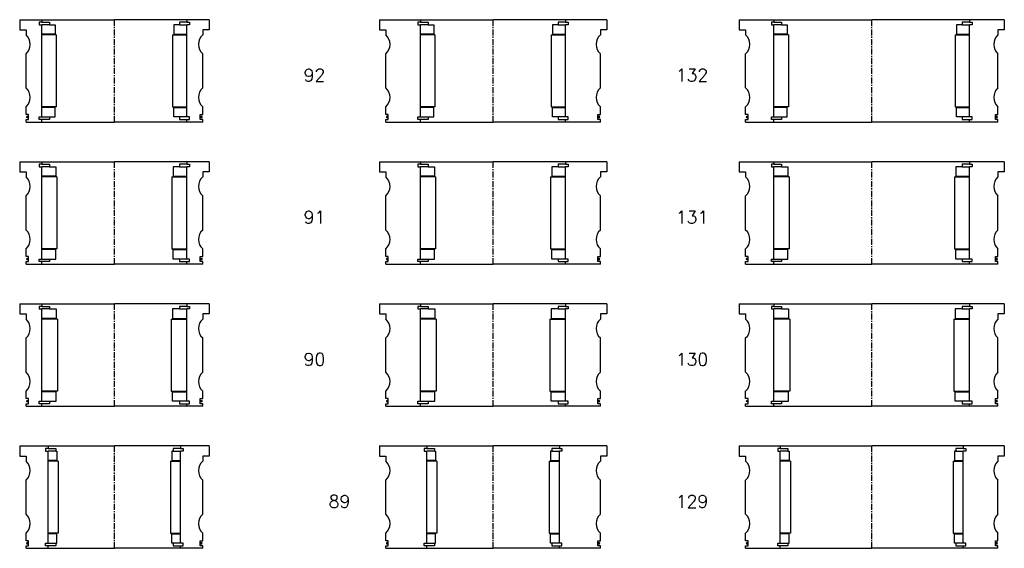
# Model space of a CAD drawing. Extents: x -2018 to 705, y -3434 to 10376.
# Tile 36 of 50: x -75 to 705, y 4670 to 5089. Entities that reach past the tile are written whole.
import ezdxf

# ---------------------------------------------------------------- set-up
doc = ezdxf.new("R2010")
doc.units = 0
doc.header["$LTSCALE"] = 0.15
doc.linetypes.add('CENTER', pattern=[50.8, 31.75, -6.35, 6.35, -6.35])
doc.layers.get('0').update_dxf_attribs({"linetype": 'CONTINUOUS'})
doc.layers.add('CENTER', color=9, linetype='CENTER')
doc.styles.add('ROMANS', font='romans')

# ---------------------------------------------------------------- blocks, each defined once
blk = doc.blocks.new('6S132210T')
for p, q in [((-105, 40.5), (-77.5, 40.5)), ((-105, 40.5), (-105, 32.5)), ((-77.5, 40.5), (0, 40.5)), ((-77.5, 40.5), (-77.5, 38.5)), ((77.5, 40.5), (0, 40.5)), ((77.5, 40.5), (77.5, 38.5)), ((105, 40.5), (77.5, 40.5)), ((105, 40.5), (105, 32.5)), ((-105, 32.5), (-100, 32.5)), ((-100, 32.5), (-100, 28.5)), ((-77.5, 38.5), (-79.5, 38.5)), ((-79.5, 38.5), (-79.5, 36.5)), ((-79.5, 36.5), (-77.5, 36.5)), ((-77.5, 38.5), (-71.5, 38.5)), ((-77.5, -36.5), (-77.5, 36.5)), ((-71.5, 36.5), (-77.5, 36.5)), ((-71.5, 38.5), (-71.5, 36.5)), ((-71.5, 36.5), (-67, 36.5)), ((-67, 36.5), (-67, 29)), ((71.5, 36.5), (67, 36.5)), ((67, 36.5), (67, 29)), ((77.5, 38.5), (71.5, 38.5)), ((71.5, 38.5), (71.5, 36.5)), ((71.5, 36.5), (77.5, 36.5)), ((77.5, 38.5), (79.5, 38.5)), ((79.5, 36.5), (77.5, 36.5)), ((77.5, -36.5), (77.5, 36.5)), ((79.5, 38.5), (79.5, 36.5)), ((100, 32.5), (100, 28.5)), ((105, 32.5), (100, 32.5)), ((-67, 29), (-77.5, 29)), ((-66, 28.5), (-77.5, 28.5)), ((-66, 28.5), (-66, -28.5)), ((66, 28.5), (66, -28.5)), ((66, 28.5), (77.5, 28.5)), ((67, 29), (77.5, 29)), ((-100, -13.5), (-100, 13.5)), ((100, -13.5), (100, 13.5)), ((-100, -34.5), (-100, -28.5)), ((-66, -28.5), (-77.5, -28.5)), ((-67, -29), (-77.5, -29)), ((-67, -36.5), (-67, -29)), ((66, -28.5), (77.5, -28.5)), ((67, -36.5), (67, -29)), ((67, -29), (77.5, -29)), ((100, -34.5), (100, -28.5)), ((-98, -34.5), (-100, -34.5)), ((-100, -40.5), (-100, -38.5)), ((-100, -38.5), (-98, -38.5)), ((-98, -38.5), (-98, -34.5)), ((-79.5, -38.5), (-79.5, -36.5)), ((-79.5, -36.5), (-77.5, -36.5)), ((-77.5, -38.5), (-79.5, -38.5)), ((-77.5, -36.5), (-71.5, -36.5)), ((-77.5, -40.5), (-77.5, -38.5)), ((-71.5, -38.5), (-77.5, -38.5)), ((-71.5, -36.5), (-71.5, -38.5)), ((-71.5, -36.5), (-67, -36.5)), ((71.5, -36.5), (67, -36.5)), ((77.5, -36.5), (71.5, -36.5)), ((71.5, -36.5), (71.5, -38.5)), ((71.5, -38.5), (77.5, -38.5)), ((79.5, -36.5), (77.5, -36.5)), ((77.5, -40.5), (77.5, -38.5)), ((77.5, -38.5), (79.5, -38.5)), ((79.5, -38.5), (79.5, -36.5)), ((98, -38.5), (98, -34.5)), ((98, -34.5), (100, -34.5)), ((100, -38.5), (98, -38.5)), ((100, -40.5), (100, -38.5)), ((-100, -40.5), (-77.5, -40.5)), ((-77.5, -40.5), (0, -40.5)), ((77.5, -40.5), (0, -40.5)), ((100, -40.5), (77.5, -40.5))]:
    blk.add_line(p, q)
for centre, radius, start, end in [((-106.61, 21), 10, 311.40962, 48.59038), ((106.61, 21), 10, 131.40962, 228.59038), ((-106.61, -21), 10, 311.40962, 48.59038), ((106.61, -21), 10, 131.40962, 228.59038), ((-98.98, -36.52), 0.525, 0, 180), ((-98.98, -36.52), 0.525, 180, 0), ((98.98, -36.52), 0.525, 0, 180), ((98.98, -36.52), 0.525, 180, 0)]:
    blk.add_arc(centre, radius, start, end)
at = {"layer": 'CENTER'}
blk.add_line((0, -40.5), (0, 40.5), dxfattribs=at)
blk = doc.blocks.new('6S131210T')
for p, q in [((-105, 40.5), (-77.5, 40.5)), ((-105, 40.5), (-105, 32.5)), ((-77.5, 40.5), (0, 40.5)), ((-77.5, 40.5), (-77.5, 38.5)), ((77.5, 40.5), (0, 40.5)), ((77.5, 40.5), (77.5, 38.5)), ((105, 40.5), (77.5, 40.5)), ((105, 40.5), (105, 32.5)), ((-105, 32.5), (-100, 32.5)), ((-100, 32.5), (-100, 28.5)), ((-77.5, 38.5), (-79.5, 38.5)), ((-79.5, 38.5), (-79.5, 36.5)), ((-79.5, 36.5), (-77.5, 36.5)), ((-77.5, 38.5), (-71.5, 38.5)), ((-77.5, -36.5), (-77.5, 36.5)), ((-71.5, 36.5), (-77.5, 36.5)), ((-71.5, 38.5), (-71.5, 36.5)), ((-71.5, 36.5), (-66.5, 36.5)), ((-66.5, 36.5), (-66.5, 29)), ((71.5, 36.5), (66.5, 36.5)), ((66.5, 36.5), (66.5, 29)), ((77.5, 38.5), (71.5, 38.5)), ((71.5, 38.5), (71.5, 36.5)), ((71.5, 36.5), (77.5, 36.5)), ((77.5, 38.5), (79.5, 38.5)), ((79.5, 36.5), (77.5, 36.5)), ((77.5, -36.5), (77.5, 36.5)), ((79.5, 38.5), (79.5, 36.5)), ((100, 32.5), (100, 28.5)), ((105, 32.5), (100, 32.5)), ((-66.5, 29), (-77.5, 29)), ((-65.5, 28.5), (-77.5, 28.5)), ((-65.5, 28.5), (-65.5, -28.5)), ((65.5, 28.5), (65.5, -28.5)), ((65.5, 28.5), (77.5, 28.5)), ((66.5, 29), (77.5, 29)), ((-100, -13.5), (-100, 13.5)), ((100, -13.5), (100, 13.5)), ((-100, -34.5), (-100, -28.5)), ((-65.5, -28.5), (-77.5, -28.5)), ((-66.5, -29), (-77.5, -29)), ((-66.5, -36.5), (-66.5, -29)), ((65.5, -28.5), (77.5, -28.5)), ((66.5, -36.5), (66.5, -29)), ((66.5, -29), (77.5, -29)), ((100, -34.5), (100, -28.5)), ((-98, -34.5), (-100, -34.5)), ((-100, -40.5), (-100, -38.5)), ((-100, -38.5), (-98, -38.5)), ((-98, -38.5), (-98, -34.5)), ((-79.5, -38.5), (-79.5, -36.5)), ((-79.5, -36.5), (-77.5, -36.5)), ((-77.5, -38.5), (-79.5, -38.5)), ((-77.5, -36.5), (-71.5, -36.5)), ((-77.5, -40.5), (-77.5, -38.5)), ((-71.5, -38.5), (-77.5, -38.5)), ((-71.5, -36.5), (-71.5, -38.5)), ((-71.5, -36.5), (-66.5, -36.5)), ((71.5, -36.5), (66.5, -36.5)), ((77.5, -36.5), (71.5, -36.5)), ((71.5, -36.5), (71.5, -38.5)), ((71.5, -38.5), (77.5, -38.5)), ((79.5, -36.5), (77.5, -36.5)), ((77.5, -40.5), (77.5, -38.5)), ((77.5, -38.5), (79.5, -38.5)), ((79.5, -38.5), (79.5, -36.5)), ((98, -38.5), (98, -34.5)), ((98, -34.5), (100, -34.5)), ((100, -38.5), (98, -38.5)), ((100, -40.5), (100, -38.5)), ((-100, -40.5), (-77.5, -40.5)), ((-77.5, -40.5), (0, -40.5)), ((77.5, -40.5), (0, -40.5)), ((100, -40.5), (77.5, -40.5))]:
    blk.add_line(p, q)
for centre, radius, start, end in [((-106.61, 21), 10, 311.40962, 48.59038), ((106.61, 21), 10, 131.40962, 228.59038), ((-106.61, -21), 10, 311.40962, 48.59038), ((106.61, -21), 10, 131.40962, 228.59038), ((-98.98, -36.52), 0.525, 0, 180), ((-98.98, -36.52), 0.525, 180, 0), ((98.98, -36.52), 0.525, 0, 180), ((98.98, -36.52), 0.525, 180, 0)]:
    blk.add_arc(centre, radius, start, end)
at = {"layer": 'CENTER'}
blk.add_line((0, -40.5), (0, 40.5), dxfattribs=at)
blk = doc.blocks.new('6S130210T')
for p, q in [((-105, 40.5), (-77.5, 40.5)), ((-105, 40.5), (-105, 32.5)), ((-77.5, 40.5), (0, 40.5)), ((-77.5, 40.5), (-77.5, 38.5)), ((77.5, 40.5), (0, 40.5)), ((77.5, 40.5), (77.5, 38.5)), ((105, 40.5), (77.5, 40.5)), ((105, 40.5), (105, 32.5)), ((-105, 32.5), (-100, 32.5)), ((-100, 32.5), (-100, 28.5)), ((-77.5, 38.5), (-79.5, 38.5)), ((-79.5, 38.5), (-79.5, 36.5)), ((-79.5, 36.5), (-77.5, 36.5)), ((-77.5, 38.5), (-71.5, 38.5)), ((-77.5, -36.5), (-77.5, 36.5)), ((-71.5, 36.5), (-77.5, 36.5)), ((-71.5, 38.5), (-71.5, 36.5)), ((-71.5, 36.5), (-66, 36.5)), ((-66, 36.5), (-66, 29)), ((71.5, 36.5), (66, 36.5)), ((66, 36.5), (66, 29)), ((77.5, 38.5), (71.5, 38.5)), ((71.5, 38.5), (71.5, 36.5)), ((71.5, 36.5), (77.5, 36.5)), ((77.5, 38.5), (79.5, 38.5)), ((79.5, 36.5), (77.5, 36.5)), ((77.5, -36.5), (77.5, 36.5)), ((79.5, 38.5), (79.5, 36.5)), ((100, 32.5), (100, 28.5)), ((105, 32.5), (100, 32.5)), ((-66, 29), (-77.5, 29)), ((-65, 28.5), (-77.5, 28.5)), ((-65, 28.5), (-65, -28.5)), ((65, 28.5), (65, -28.5)), ((65, 28.5), (77.5, 28.5)), ((66, 29), (77.5, 29)), ((-100, -13.5), (-100, 13.5)), ((100, -13.5), (100, 13.5)), ((-100, -34.5), (-100, -28.5)), ((-65, -28.5), (-77.5, -28.5)), ((-66, -29), (-77.5, -29)), ((-66, -36.5), (-66, -29)), ((65, -28.5), (77.5, -28.5)), ((66, -36.5), (66, -29)), ((66, -29), (77.5, -29)), ((100, -34.5), (100, -28.5)), ((-98, -34.5), (-100, -34.5)), ((-100, -40.5), (-100, -38.5)), ((-100, -38.5), (-98, -38.5)), ((-98, -38.5), (-98, -34.5)), ((-79.5, -38.5), (-79.5, -36.5)), ((-79.5, -36.5), (-77.5, -36.5)), ((-77.5, -38.5), (-79.5, -38.5)), ((-77.5, -36.5), (-71.5, -36.5)), ((-77.5, -40.5), (-77.5, -38.5)), ((-71.5, -38.5), (-77.5, -38.5)), ((-71.5, -36.5), (-71.5, -38.5)), ((-71.5, -36.5), (-66, -36.5)), ((71.5, -36.5), (66, -36.5)), ((77.5, -36.5), (71.5, -36.5)), ((71.5, -36.5), (71.5, -38.5)), ((71.5, -38.5), (77.5, -38.5)), ((79.5, -36.5), (77.5, -36.5)), ((77.5, -40.5), (77.5, -38.5)), ((77.5, -38.5), (79.5, -38.5)), ((79.5, -38.5), (79.5, -36.5)), ((98, -38.5), (98, -34.5)), ((98, -34.5), (100, -34.5)), ((100, -38.5), (98, -38.5)), ((100, -40.5), (100, -38.5)), ((-100, -40.5), (-77.5, -40.5)), ((-77.5, -40.5), (0, -40.5)), ((77.5, -40.5), (0, -40.5)), ((100, -40.5), (77.5, -40.5))]:
    blk.add_line(p, q)
for centre, radius, start, end in [((-106.61, 21), 10, 311.40962, 48.59038), ((106.61, 21), 10, 131.40962, 228.59038), ((-106.61, -21), 10, 311.40962, 48.59038), ((106.61, -21), 10, 131.40962, 228.59038), ((-98.98, -36.52), 0.525, 0, 180), ((-98.98, -36.52), 0.525, 180, 0), ((98.98, -36.52), 0.525, 0, 180), ((98.98, -36.52), 0.525, 180, 0)]:
    blk.add_arc(centre, radius, start, end)
at = {"layer": 'CENTER'}
blk.add_line((0, -40.5), (0, 40.5), dxfattribs=at)
blk = doc.blocks.new('6S129210T')
for p, q in [((-105, 40.5), (-72.5, 40.5)), ((-105, 40.5), (-105, 32.5)), ((-72.5, 40.5), (0, 40.5)), ((-72.5, 40.5), (-72.5, 38.5)), ((72.5, 40.5), (0, 40.5)), ((72.5, 40.5), (72.5, 38.5)), ((105, 40.5), (72.5, 40.5)), ((105, 40.5), (105, 32.5)), ((-105, 32.5), (-100, 32.5)), ((-100, 32.5), (-100, 28.5)), ((-72.5, 38.5), (-74.5, 38.5)), ((-74.5, 38.5), (-74.5, 36.5)), ((-74.5, 36.5), (-72.5, 36.5)), ((-72.5, 38.5), (-66.5, 38.5)), ((-72.5, -36.5), (-72.5, 36.5)), ((-66.5, 36.5), (-72.5, 36.5)), ((-66.5, 38.5), (-66.5, 36.5)), ((-66.5, 36.5), (-65.5, 36.5)), ((-65.5, 36.5), (-65.5, 29)), ((66.5, 36.5), (65.5, 36.5)), ((65.5, 36.5), (65.5, 29)), ((72.5, 38.5), (66.5, 38.5)), ((66.5, 38.5), (66.5, 36.5)), ((66.5, 36.5), (72.5, 36.5)), ((72.5, 38.5), (74.5, 38.5)), ((74.5, 36.5), (72.5, 36.5)), ((72.5, -36.5), (72.5, 36.5)), ((74.5, 38.5), (74.5, 36.5)), ((100, 32.5), (100, 28.5)), ((105, 32.5), (100, 32.5)), ((-65.5, 29), (-72.5, 29)), ((-64.5, 28.5), (-72.5, 28.5)), ((-64.5, 28.5), (-64.5, -28.5)), ((64.5, 28.5), (64.5, -28.5)), ((64.5, 28.5), (72.5, 28.5)), ((65.5, 29), (72.5, 29)), ((-100, -13.5), (-100, 13.5)), ((100, -13.5), (100, 13.5)), ((-100, -34.5), (-100, -28.5)), ((-64.5, -28.5), (-72.5, -28.5)), ((-65.5, -29), (-72.5, -29)), ((-65.5, -36.5), (-65.5, -29)), ((64.5, -28.5), (72.5, -28.5)), ((65.5, -36.5), (65.5, -29)), ((65.5, -29), (72.5, -29)), ((100, -34.5), (100, -28.5)), ((-98, -34.5), (-100, -34.5)), ((-100, -40.5), (-100, -38.5)), ((-100, -38.5), (-98, -38.5)), ((-98, -38.5), (-98, -34.5)), ((-74.5, -38.5), (-74.5, -36.5)), ((-74.5, -36.5), (-72.5, -36.5)), ((-72.5, -38.5), (-74.5, -38.5)), ((-72.5, -36.5), (-66.5, -36.5)), ((-72.5, -40.5), (-72.5, -38.5)), ((-66.5, -38.5), (-72.5, -38.5)), ((-66.5, -36.5), (-66.5, -38.5)), ((-66.5, -36.5), (-65.5, -36.5)), ((66.5, -36.5), (65.5, -36.5)), ((72.5, -36.5), (66.5, -36.5)), ((66.5, -36.5), (66.5, -38.5)), ((66.5, -38.5), (72.5, -38.5)), ((74.5, -36.5), (72.5, -36.5)), ((72.5, -40.5), (72.5, -38.5)), ((72.5, -38.5), (74.5, -38.5)), ((74.5, -38.5), (74.5, -36.5)), ((98, -38.5), (98, -34.5)), ((98, -34.5), (100, -34.5)), ((100, -38.5), (98, -38.5)), ((100, -40.5), (100, -38.5)), ((-100, -40.5), (-72.5, -40.5)), ((-72.5, -40.5), (0, -40.5)), ((72.5, -40.5), (0, -40.5)), ((100, -40.5), (72.5, -40.5))]:
    blk.add_line(p, q)
for centre, radius, start, end in [((-106.61, 21), 10, 311.40962, 48.59038), ((106.61, 21), 10, 131.40962, 228.59038), ((-106.61, -21), 10, 311.40962, 48.59038), ((106.61, -21), 10, 131.40962, 228.59038), ((-98.98, -36.52), 0.525, 0, 180), ((-98.98, -36.52), 0.525, 180, 0), ((98.98, -36.52), 0.525, 0, 180), ((98.98, -36.52), 0.525, 180, 0)]:
    blk.add_arc(centre, radius, start, end)
at = {"layer": 'CENTER'}
blk.add_line((0, -40.5), (0, 40.5), dxfattribs=at)
blk = doc.blocks.new('6S092180T')
for p, q in [((-90, 40.5), (-57.5, 40.5)), ((-90, 40.5), (-90, 32.5)), ((-57.5, 40.5), (0, 40.5)), ((-57.5, 40.5), (-57.5, 38.5)), ((57.5, 40.5), (0, 40.5)), ((57.5, 40.5), (57.5, 38.5)), ((90, 40.5), (57.5, 40.5)), ((90, 40.5), (90, 32.5)), ((-90, 32.5), (-85, 32.5)), ((-85, 32.5), (-85, 28.5)), ((-57.5, 38.5), (-59.5, 38.5)), ((-59.5, 38.5), (-59.5, 36.5)), ((-59.5, 36.5), (-57.5, 36.5)), ((-57.5, 38.5), (-51.5, 38.5)), ((-57.5, -36.5), (-57.5, 36.5)), ((-51.5, 36.5), (-57.5, 36.5)), ((-51.5, 38.5), (-51.5, 36.5)), ((-51.5, 36.5), (-47, 36.5)), ((-47, 36.5), (-47, 29)), ((51.5, 36.5), (47, 36.5)), ((47, 36.5), (47, 29)), ((57.5, 38.5), (51.5, 38.5)), ((51.5, 38.5), (51.5, 36.5)), ((51.5, 36.5), (57.5, 36.5)), ((57.5, 38.5), (59.5, 38.5)), ((59.5, 36.5), (57.5, 36.5)), ((57.5, -36.5), (57.5, 36.5)), ((59.5, 38.5), (59.5, 36.5)), ((85, 32.5), (85, 28.5)), ((90, 32.5), (85, 32.5)), ((-47, 29), (-57.5, 29)), ((-46, 28.5), (-57.5, 28.5)), ((-46, 28.5), (-46, -28.5)), ((46, 28.5), (46, -28.5)), ((46, 28.5), (57.5, 28.5)), ((47, 29), (57.5, 29)), ((-85, -13.5), (-85, 13.5)), ((85, -13.5), (85, 13.5)), ((-85, -34.5), (-85, -28.5)), ((-46, -28.5), (-57.5, -28.5)), ((-47, -29), (-57.5, -29)), ((-47, -36.5), (-47, -29)), ((46, -28.5), (57.5, -28.5)), ((47, -36.5), (47, -29)), ((47, -29), (57.5, -29)), ((85, -34.5), (85, -28.5)), ((-83, -34.5), (-85, -34.5)), ((-85, -40.5), (-85, -38.5)), ((-85, -38.5), (-83, -38.5)), ((-83, -38.5), (-83, -34.5)), ((-59.5, -38.5), (-59.5, -36.5)), ((-59.5, -36.5), (-57.5, -36.5)), ((-57.5, -38.5), (-59.5, -38.5)), ((-57.5, -36.5), (-51.5, -36.5)), ((-57.5, -40.5), (-57.5, -38.5)), ((-51.5, -38.5), (-57.5, -38.5)), ((-51.5, -36.5), (-51.5, -38.5)), ((-51.5, -36.5), (-47, -36.5)), ((51.5, -36.5), (47, -36.5)), ((57.5, -36.5), (51.5, -36.5)), ((51.5, -36.5), (51.5, -38.5)), ((51.5, -38.5), (57.5, -38.5)), ((59.5, -36.5), (57.5, -36.5)), ((57.5, -40.5), (57.5, -38.5)), ((57.5, -38.5), (59.5, -38.5)), ((59.5, -38.5), (59.5, -36.5)), ((83, -38.5), (83, -34.5)), ((83, -34.5), (85, -34.5)), ((85, -38.5), (83, -38.5)), ((85, -40.5), (85, -38.5)), ((-85, -40.5), (-57.5, -40.5)), ((-57.5, -40.5), (0, -40.5)), ((57.5, -40.5), (0, -40.5)), ((85, -40.5), (57.5, -40.5))]:
    blk.add_line(p, q)
for centre, radius, start, end in [((-91.61, 21), 10, 311.40962, 48.59038), ((91.61, 21), 10, 131.40962, 228.59038), ((-91.61, -21), 10, 311.40962, 48.59038), ((91.61, -21), 10, 131.40962, 228.59038), ((-83.98, -36.52), 0.525, 0, 180), ((-83.98, -36.52), 0.525, 180, 0), ((83.98, -36.52), 0.525, 0, 180), ((83.98, -36.52), 0.525, 180, 0)]:
    blk.add_arc(centre, radius, start, end)
at = {"layer": 'CENTER'}
blk.add_line((0, -40.5), (0, 40.5), dxfattribs=at)
blk = doc.blocks.new('6S092150T')
for p, q in [((-75, 40.5), (-57.5, 40.5)), ((-75, 40.5), (-75, 32.5)), ((-57.5, 40.5), (0, 40.5)), ((-57.5, 40.5), (-57.5, 38.5)), ((57.5, 40.5), (0, 40.5)), ((57.5, 40.5), (57.5, 38.5)), ((75, 40.5), (57.5, 40.5)), ((75, 40.5), (75, 32.5)), ((-75, 32.5), (-70, 32.5)), ((-70, 32.5), (-70, 28.5)), ((-57.5, 38.5), (-59.5, 38.5)), ((-59.5, 38.5), (-59.5, 36.5)), ((-59.5, 36.5), (-57.5, 36.5)), ((-57.5, 38.5), (-51.5, 38.5)), ((-57.5, -36.5), (-57.5, 36.5)), ((-51.5, 36.5), (-57.5, 36.5)), ((-51.5, 38.5), (-51.5, 36.5)), ((-51.5, 36.5), (-47, 36.5)), ((-47, 36.5), (-47, 29)), ((51.5, 36.5), (47, 36.5)), ((47, 36.5), (47, 29)), ((57.5, 38.5), (51.5, 38.5)), ((51.5, 38.5), (51.5, 36.5)), ((51.5, 36.5), (57.5, 36.5)), ((57.5, 38.5), (59.5, 38.5)), ((59.5, 36.5), (57.5, 36.5)), ((57.5, -36.5), (57.5, 36.5)), ((59.5, 38.5), (59.5, 36.5)), ((70, 32.5), (70, 28.5)), ((75, 32.5), (70, 32.5)), ((-47, 29), (-57.5, 29)), ((-46, 28.5), (-57.5, 28.5)), ((-46, 28.5), (-46, -28.5)), ((46, 28.5), (46, -28.5)), ((46, 28.5), (57.5, 28.5)), ((47, 29), (57.5, 29)), ((-70, -13.5), (-70, 13.5)), ((70, -13.5), (70, 13.5)), ((-70, -34.5), (-70, -28.5)), ((-46, -28.5), (-57.5, -28.5)), ((-47, -29), (-57.5, -29)), ((-47, -36.5), (-47, -29)), ((46, -28.5), (57.5, -28.5)), ((47, -36.5), (47, -29)), ((47, -29), (57.5, -29)), ((70, -34.5), (70, -28.5)), ((-68, -34.5), (-70, -34.5)), ((-70, -40.5), (-70, -38.5)), ((-70, -38.5), (-68, -38.5)), ((-68, -38.5), (-68, -34.5)), ((-59.5, -38.5), (-59.5, -36.5)), ((-59.5, -36.5), (-57.5, -36.5)), ((-57.5, -38.5), (-59.5, -38.5)), ((-57.5, -36.5), (-51.5, -36.5)), ((-57.5, -40.5), (-57.5, -38.5)), ((-51.5, -38.5), (-57.5, -38.5)), ((-51.5, -36.5), (-51.5, -38.5)), ((-51.5, -36.5), (-47, -36.5)), ((51.5, -36.5), (47, -36.5)), ((57.5, -36.5), (51.5, -36.5)), ((51.5, -36.5), (51.5, -38.5)), ((51.5, -38.5), (57.5, -38.5)), ((59.5, -36.5), (57.5, -36.5)), ((57.5, -40.5), (57.5, -38.5)), ((57.5, -38.5), (59.5, -38.5)), ((59.5, -38.5), (59.5, -36.5)), ((68, -38.5), (68, -34.5)), ((68, -34.5), (70, -34.5)), ((70, -38.5), (68, -38.5)), ((70, -40.5), (70, -38.5)), ((-70, -40.5), (-57.5, -40.5)), ((-57.5, -40.5), (0, -40.5)), ((57.5, -40.5), (0, -40.5)), ((70, -40.5), (57.5, -40.5))]:
    blk.add_line(p, q)
at = {"const_width": 0.95}
for points in [[(-68.45, -36.52, -1), (-69.5, -36.52, -1)], [(68.45, -36.52, 1), (69.5, -36.52, 1)]]:
    blk.add_lwpolyline(points, format="xyb", close=True, dxfattribs=at)
for centre, start, end in [((-76.61, 21), 311.40962, 48.59038), ((76.61, 21), 131.40962, 228.59038), ((-76.61, -21), 311.40962, 48.59038), ((76.61, -21), 131.40962, 228.59038)]:
    blk.add_arc(centre, 10, start, end)
at = {"layer": 'CENTER'}
blk.add_line((0, -40.5), (0, 40.5), dxfattribs=at)
blk = doc.blocks.new('6S091180T')
for p, q in [((-90, 40.5), (-57.5, 40.5)), ((-90, 40.5), (-90, 32.5)), ((-57.5, 40.5), (0, 40.5)), ((-57.5, 40.5), (-57.5, 38.5)), ((57.5, 40.5), (0, 40.5)), ((57.5, 40.5), (57.5, 38.5)), ((90, 40.5), (57.5, 40.5)), ((90, 40.5), (90, 32.5)), ((-90, 32.5), (-85, 32.5)), ((-85, 32.5), (-85, 28.5)), ((-57.5, 38.5), (-59.5, 38.5)), ((-59.5, 38.5), (-59.5, 36.5)), ((-59.5, 36.5), (-57.5, 36.5)), ((-57.5, 38.5), (-51.5, 38.5)), ((-57.5, -36.5), (-57.5, 36.5)), ((-51.5, 36.5), (-57.5, 36.5)), ((-51.5, 38.5), (-51.5, 36.5)), ((-51.5, 36.5), (-46.5, 36.5)), ((-46.5, 36.5), (-46.5, 29)), ((51.5, 36.5), (46.5, 36.5)), ((46.5, 36.5), (46.5, 29)), ((57.5, 38.5), (51.5, 38.5)), ((51.5, 38.5), (51.5, 36.5)), ((51.5, 36.5), (57.5, 36.5)), ((57.5, 38.5), (59.5, 38.5)), ((59.5, 36.5), (57.5, 36.5)), ((57.5, -36.5), (57.5, 36.5)), ((59.5, 38.5), (59.5, 36.5)), ((85, 32.5), (85, 28.5)), ((90, 32.5), (85, 32.5)), ((-46.5, 29), (-57.5, 29)), ((-45.5, 28.5), (-57.5, 28.5)), ((-45.5, 28.5), (-45.5, -28.5)), ((45.5, 28.5), (45.5, -28.5)), ((45.5, 28.5), (57.5, 28.5)), ((46.5, 29), (57.5, 29)), ((-85, -13.5), (-85, 13.5)), ((85, -13.5), (85, 13.5)), ((-85, -34.5), (-85, -28.5)), ((-45.5, -28.5), (-57.5, -28.5)), ((-46.5, -29), (-57.5, -29)), ((-46.5, -36.5), (-46.5, -29)), ((45.5, -28.5), (57.5, -28.5)), ((46.5, -36.5), (46.5, -29)), ((46.5, -29), (57.5, -29)), ((85, -34.5), (85, -28.5)), ((-83, -34.5), (-85, -34.5)), ((-85, -40.5), (-85, -38.5)), ((-85, -38.5), (-83, -38.5)), ((-83, -38.5), (-83, -34.5)), ((-59.5, -38.5), (-59.5, -36.5)), ((-59.5, -36.5), (-57.5, -36.5)), ((-57.5, -38.5), (-59.5, -38.5)), ((-57.5, -36.5), (-51.5, -36.5)), ((-57.5, -40.5), (-57.5, -38.5)), ((-51.5, -38.5), (-57.5, -38.5)), ((-51.5, -36.5), (-51.5, -38.5)), ((-51.5, -36.5), (-46.5, -36.5)), ((51.5, -36.5), (46.5, -36.5)), ((57.5, -36.5), (51.5, -36.5)), ((51.5, -36.5), (51.5, -38.5)), ((51.5, -38.5), (57.5, -38.5)), ((59.5, -36.5), (57.5, -36.5)), ((57.5, -40.5), (57.5, -38.5)), ((57.5, -38.5), (59.5, -38.5)), ((59.5, -38.5), (59.5, -36.5)), ((83, -38.5), (83, -34.5)), ((83, -34.5), (85, -34.5)), ((85, -38.5), (83, -38.5)), ((85, -40.5), (85, -38.5)), ((-85, -40.5), (-57.5, -40.5)), ((-57.5, -40.5), (0, -40.5)), ((57.5, -40.5), (0, -40.5)), ((85, -40.5), (57.5, -40.5))]:
    blk.add_line(p, q)
for centre, radius, start, end in [((-91.61, 21), 10, 311.40962, 48.59038), ((91.61, 21), 10, 131.40962, 228.59038), ((-91.61, -21), 10, 311.40962, 48.59038), ((91.61, -21), 10, 131.40962, 228.59038), ((-83.98, -36.52), 0.525, 0, 180), ((-83.98, -36.52), 0.525, 180, 0), ((83.98, -36.52), 0.525, 0, 180), ((83.98, -36.52), 0.525, 180, 0)]:
    blk.add_arc(centre, radius, start, end)
at = {"layer": 'CENTER'}
blk.add_line((0, -40.5), (0, 40.5), dxfattribs=at)
blk = doc.blocks.new('6S091150T')
for p, q in [((-75, 40.5), (-57.5, 40.5)), ((-75, 40.5), (-75, 32.5)), ((-57.5, 40.5), (0, 40.5)), ((-57.5, 40.5), (-57.5, 38.5)), ((57.5, 40.5), (0, 40.5)), ((57.5, 40.5), (57.5, 38.5)), ((75, 40.5), (57.5, 40.5)), ((75, 40.5), (75, 32.5)), ((-75, 32.5), (-70, 32.5)), ((-70, 32.5), (-70, 28.5)), ((-57.5, 38.5), (-59.5, 38.5)), ((-59.5, 38.5), (-59.5, 36.5)), ((-59.5, 36.5), (-57.5, 36.5)), ((-57.5, 38.5), (-51.5, 38.5)), ((-57.5, -36.5), (-57.5, 36.5)), ((-51.5, 36.5), (-57.5, 36.5)), ((-51.5, 38.5), (-51.5, 36.5)), ((-51.5, 36.5), (-46.5, 36.5)), ((-46.5, 36.5), (-46.5, 29)), ((51.5, 36.5), (46.5, 36.5)), ((46.5, 36.5), (46.5, 29)), ((57.5, 38.5), (51.5, 38.5)), ((51.5, 38.5), (51.5, 36.5)), ((51.5, 36.5), (57.5, 36.5)), ((57.5, 38.5), (59.5, 38.5)), ((59.5, 36.5), (57.5, 36.5)), ((57.5, -36.5), (57.5, 36.5)), ((59.5, 38.5), (59.5, 36.5)), ((70, 32.5), (70, 28.5)), ((75, 32.5), (70, 32.5)), ((-46.5, 29), (-57.5, 29)), ((-45.5, 28.5), (-57.5, 28.5)), ((-45.5, 28.5), (-45.5, -28.5)), ((45.5, 28.5), (45.5, -28.5)), ((45.5, 28.5), (57.5, 28.5)), ((46.5, 29), (57.5, 29)), ((-70, -13.5), (-70, 13.5)), ((70, -13.5), (70, 13.5)), ((-70, -34.5), (-70, -28.5)), ((-45.5, -28.5), (-57.5, -28.5)), ((-46.5, -29), (-57.5, -29)), ((-46.5, -36.5), (-46.5, -29)), ((45.5, -28.5), (57.5, -28.5)), ((46.5, -36.5), (46.5, -29)), ((46.5, -29), (57.5, -29)), ((70, -34.5), (70, -28.5)), ((-68, -34.5), (-70, -34.5)), ((-70, -40.5), (-70, -38.5)), ((-70, -38.5), (-68, -38.5)), ((-68, -38.5), (-68, -34.5)), ((-59.5, -38.5), (-59.5, -36.5)), ((-59.5, -36.5), (-57.5, -36.5)), ((-57.5, -38.5), (-59.5, -38.5)), ((-57.5, -36.5), (-51.5, -36.5)), ((-57.5, -40.5), (-57.5, -38.5)), ((-51.5, -38.5), (-57.5, -38.5)), ((-51.5, -36.5), (-51.5, -38.5)), ((-51.5, -36.5), (-46.5, -36.5)), ((51.5, -36.5), (46.5, -36.5)), ((57.5, -36.5), (51.5, -36.5)), ((51.5, -36.5), (51.5, -38.5)), ((51.5, -38.5), (57.5, -38.5)), ((59.5, -36.5), (57.5, -36.5)), ((57.5, -40.5), (57.5, -38.5)), ((57.5, -38.5), (59.5, -38.5)), ((59.5, -38.5), (59.5, -36.5)), ((68, -38.5), (68, -34.5)), ((68, -34.5), (70, -34.5)), ((70, -38.5), (68, -38.5)), ((70, -40.5), (70, -38.5)), ((-70, -40.5), (-57.5, -40.5)), ((-57.5, -40.5), (0, -40.5)), ((57.5, -40.5), (0, -40.5)), ((70, -40.5), (57.5, -40.5))]:
    blk.add_line(p, q)
at = {"const_width": 0.95}
for points in [[(-68.45, -36.52, -1), (-69.5, -36.52, -1)], [(68.45, -36.52, 1), (69.5, -36.52, 1)]]:
    blk.add_lwpolyline(points, format="xyb", close=True, dxfattribs=at)
for centre, start, end in [((-76.61, 21), 311.40962, 48.59038), ((76.61, 21), 131.40962, 228.59038), ((-76.61, -21), 311.40962, 48.59038), ((76.61, -21), 131.40962, 228.59038)]:
    blk.add_arc(centre, 10, start, end)
at = {"layer": 'CENTER'}
blk.add_line((0, -40.5), (0, 40.5), dxfattribs=at)
blk = doc.blocks.new('6S090180T')
for p, q in [((-90, 40.5), (-57.5, 40.5)), ((-90, 40.5), (-90, 32.5)), ((-57.5, 40.5), (0, 40.5)), ((-57.5, 40.5), (-57.5, 38.5)), ((57.5, 40.5), (0, 40.5)), ((57.5, 40.5), (57.5, 38.5)), ((90, 40.5), (57.5, 40.5)), ((90, 40.5), (90, 32.5)), ((-90, 32.5), (-85, 32.5)), ((-85, 32.5), (-85, 28.5)), ((-57.5, 38.5), (-59.5, 38.5)), ((-59.5, 38.5), (-59.5, 36.5)), ((-59.5, 36.5), (-57.5, 36.5)), ((-57.5, 38.5), (-51.5, 38.5)), ((-57.5, -36.5), (-57.5, 36.5)), ((-51.5, 36.5), (-57.5, 36.5)), ((-51.5, 38.5), (-51.5, 36.5)), ((-51.5, 36.5), (-46, 36.5)), ((-46, 36.5), (-46, 29)), ((51.5, 36.5), (46, 36.5)), ((46, 36.5), (46, 29)), ((57.5, 38.5), (51.5, 38.5)), ((51.5, 38.5), (51.5, 36.5)), ((51.5, 36.5), (57.5, 36.5)), ((57.5, 38.5), (59.5, 38.5)), ((59.5, 36.5), (57.5, 36.5)), ((57.5, -36.5), (57.5, 36.5)), ((59.5, 38.5), (59.5, 36.5)), ((85, 32.5), (85, 28.5)), ((90, 32.5), (85, 32.5)), ((-46, 29), (-57.5, 29)), ((-45, 28.5), (-57.5, 28.5)), ((-45, 28.5), (-45, -28.5)), ((45, 28.5), (45, -28.5)), ((45, 28.5), (57.5, 28.5)), ((46, 29), (57.5, 29)), ((-85, -13.5), (-85, 13.5)), ((85, -13.5), (85, 13.5)), ((-85, -34.5), (-85, -28.5)), ((-45, -28.5), (-57.5, -28.5)), ((-46, -29), (-57.5, -29)), ((-46, -36.5), (-46, -29)), ((45, -28.5), (57.5, -28.5)), ((46, -36.5), (46, -29)), ((46, -29), (57.5, -29)), ((85, -34.5), (85, -28.5)), ((-83, -34.5), (-85, -34.5)), ((-85, -40.5), (-85, -38.5)), ((-85, -38.5), (-83, -38.5)), ((-83, -38.5), (-83, -34.5)), ((-59.5, -38.5), (-59.5, -36.5)), ((-59.5, -36.5), (-57.5, -36.5)), ((-57.5, -38.5), (-59.5, -38.5)), ((-57.5, -36.5), (-51.5, -36.5)), ((-57.5, -40.5), (-57.5, -38.5)), ((-51.5, -38.5), (-57.5, -38.5)), ((-51.5, -36.5), (-51.5, -38.5)), ((-51.5, -36.5), (-46, -36.5)), ((51.5, -36.5), (46, -36.5)), ((57.5, -36.5), (51.5, -36.5)), ((51.5, -36.5), (51.5, -38.5)), ((51.5, -38.5), (57.5, -38.5)), ((59.5, -36.5), (57.5, -36.5)), ((57.5, -40.5), (57.5, -38.5)), ((57.5, -38.5), (59.5, -38.5)), ((59.5, -38.5), (59.5, -36.5)), ((83, -38.5), (83, -34.5)), ((83, -34.5), (85, -34.5)), ((85, -38.5), (83, -38.5)), ((85, -40.5), (85, -38.5)), ((-85, -40.5), (-57.5, -40.5)), ((-57.5, -40.5), (0, -40.5)), ((57.5, -40.5), (0, -40.5)), ((85, -40.5), (57.5, -40.5))]:
    blk.add_line(p, q)
for centre, radius, start, end in [((-91.61, 21), 10, 311.40962, 48.59038), ((91.61, 21), 10, 131.40962, 228.59038), ((-91.61, -21), 10, 311.40962, 48.59038), ((91.61, -21), 10, 131.40962, 228.59038), ((-83.98, -36.52), 0.525, 0, 180), ((-83.98, -36.52), 0.525, 180, 0), ((83.98, -36.52), 0.525, 0, 180), ((83.98, -36.52), 0.525, 180, 0)]:
    blk.add_arc(centre, radius, start, end)
at = {"layer": 'CENTER'}
blk.add_line((0, -40.5), (0, 40.5), dxfattribs=at)
blk = doc.blocks.new('6S090150T')
for p, q in [((-75, 40.5), (-57.5, 40.5)), ((-75, 40.5), (-75, 32.5)), ((-57.5, 40.5), (0, 40.5)), ((-57.5, 40.5), (-57.5, 38.5)), ((57.5, 40.5), (0, 40.5)), ((57.5, 40.5), (57.5, 38.5)), ((75, 40.5), (57.5, 40.5)), ((75, 40.5), (75, 32.5)), ((-75, 32.5), (-70, 32.5)), ((-70, 32.5), (-70, 28.5)), ((-57.5, 38.5), (-59.5, 38.5)), ((-59.5, 38.5), (-59.5, 36.5)), ((-59.5, 36.5), (-57.5, 36.5)), ((-57.5, 38.5), (-51.5, 38.5)), ((-57.5, -36.5), (-57.5, 36.5)), ((-51.5, 36.5), (-57.5, 36.5)), ((-51.5, 38.5), (-51.5, 36.5)), ((-51.5, 36.5), (-46, 36.5)), ((-46, 36.5), (-46, 29)), ((51.5, 36.5), (46, 36.5)), ((46, 36.5), (46, 29)), ((57.5, 38.5), (51.5, 38.5)), ((51.5, 38.5), (51.5, 36.5)), ((51.5, 36.5), (57.5, 36.5)), ((57.5, 38.5), (59.5, 38.5)), ((59.5, 36.5), (57.5, 36.5)), ((57.5, -36.5), (57.5, 36.5)), ((59.5, 38.5), (59.5, 36.5)), ((70, 32.5), (70, 28.5)), ((75, 32.5), (70, 32.5)), ((-46, 29), (-57.5, 29)), ((-45, 28.5), (-57.5, 28.5)), ((-45, 28.5), (-45, -28.5)), ((45, 28.5), (45, -28.5)), ((45, 28.5), (57.5, 28.5)), ((46, 29), (57.5, 29)), ((-70, -13.5), (-70, 13.5)), ((70, -13.5), (70, 13.5)), ((-70, -34.5), (-70, -28.5)), ((-45, -28.5), (-57.5, -28.5)), ((-46, -29), (-57.5, -29)), ((-46, -36.5), (-46, -29)), ((45, -28.5), (57.5, -28.5)), ((46, -36.5), (46, -29)), ((46, -29), (57.5, -29)), ((70, -34.5), (70, -28.5)), ((-68, -34.5), (-70, -34.5)), ((-70, -40.5), (-70, -38.5)), ((-70, -38.5), (-68, -38.5)), ((-68, -38.5), (-68, -34.5)), ((-59.5, -38.5), (-59.5, -36.5)), ((-59.5, -36.5), (-57.5, -36.5)), ((-57.5, -38.5), (-59.5, -38.5)), ((-57.5, -36.5), (-51.5, -36.5)), ((-57.5, -40.5), (-57.5, -38.5)), ((-51.5, -38.5), (-57.5, -38.5)), ((-51.5, -36.5), (-51.5, -38.5)), ((-51.5, -36.5), (-46, -36.5)), ((51.5, -36.5), (46, -36.5)), ((57.5, -36.5), (51.5, -36.5)), ((51.5, -36.5), (51.5, -38.5)), ((51.5, -38.5), (57.5, -38.5)), ((59.5, -36.5), (57.5, -36.5)), ((57.5, -40.5), (57.5, -38.5)), ((57.5, -38.5), (59.5, -38.5)), ((59.5, -38.5), (59.5, -36.5)), ((68, -38.5), (68, -34.5)), ((68, -34.5), (70, -34.5)), ((70, -38.5), (68, -38.5)), ((70, -40.5), (70, -38.5)), ((-70, -40.5), (-57.5, -40.5)), ((-57.5, -40.5), (0, -40.5)), ((57.5, -40.5), (0, -40.5)), ((70, -40.5), (57.5, -40.5))]:
    blk.add_line(p, q)
at = {"const_width": 0.95}
for points in [[(-68.45, -36.52, -1), (-69.5, -36.52, -1)], [(68.45, -36.52, 1), (69.5, -36.52, 1)]]:
    blk.add_lwpolyline(points, format="xyb", close=True, dxfattribs=at)
for centre, start, end in [((-76.61, 21), 311.40962, 48.59038), ((76.61, 21), 131.40962, 228.59038), ((-76.61, -21), 311.40962, 48.59038), ((76.61, -21), 131.40962, 228.59038)]:
    blk.add_arc(centre, 10, start, end)
at = {"layer": 'CENTER'}
blk.add_line((0, -40.5), (0, 40.5), dxfattribs=at)
blk = doc.blocks.new('6S089180T')
for p, q in [((-90, 40.5), (-52.5, 40.5)), ((-90, 40.5), (-90, 32.5)), ((-52.5, 40.5), (0, 40.5)), ((-52.5, 40.5), (-52.5, 38.5)), ((52.5, 40.5), (0, 40.5)), ((52.5, 40.5), (52.5, 38.5)), ((90, 40.5), (52.5, 40.5)), ((90, 40.5), (90, 32.5)), ((-90, 32.5), (-85, 32.5)), ((-85, 32.5), (-85, 28.5)), ((-52.5, 38.5), (-54.5, 38.5)), ((-54.5, 38.5), (-54.5, 36.5)), ((-54.5, 36.5), (-52.5, 36.5)), ((-52.5, 38.5), (-46.5, 38.5)), ((-52.5, -36.5), (-52.5, 36.5)), ((-46.5, 36.5), (-52.5, 36.5)), ((-46.5, 38.5), (-46.5, 36.5)), ((-46.5, 36.5), (-45.5, 36.5)), ((-45.5, 36.5), (-45.5, 29)), ((46.5, 36.5), (45.5, 36.5)), ((45.5, 36.5), (45.5, 29)), ((52.5, 38.5), (46.5, 38.5)), ((46.5, 38.5), (46.5, 36.5)), ((46.5, 36.5), (52.5, 36.5)), ((52.5, 38.5), (54.5, 38.5)), ((54.5, 36.5), (52.5, 36.5)), ((52.5, -36.5), (52.5, 36.5)), ((54.5, 38.5), (54.5, 36.5)), ((85, 32.5), (85, 28.5)), ((90, 32.5), (85, 32.5)), ((-45.5, 29), (-52.5, 29)), ((-44.5, 28.5), (-52.5, 28.5)), ((-44.5, 28.5), (-44.5, -28.5)), ((44.5, 28.5), (44.5, -28.5)), ((44.5, 28.5), (52.5, 28.5)), ((45.5, 29), (52.5, 29)), ((-85, -13.5), (-85, 13.5)), ((85, -13.5), (85, 13.5)), ((-85, -34.5), (-85, -28.5)), ((-44.5, -28.5), (-52.5, -28.5)), ((-45.5, -29), (-52.5, -29)), ((-45.5, -36.5), (-45.5, -29)), ((44.5, -28.5), (52.5, -28.5)), ((45.5, -36.5), (45.5, -29)), ((45.5, -29), (52.5, -29)), ((85, -34.5), (85, -28.5)), ((-83, -34.5), (-85, -34.5)), ((-85, -40.5), (-85, -38.5)), ((-85, -38.5), (-83, -38.5)), ((-83, -38.5), (-83, -34.5)), ((-54.5, -38.5), (-54.5, -36.5)), ((-54.5, -36.5), (-52.5, -36.5)), ((-52.5, -38.5), (-54.5, -38.5)), ((-52.5, -36.5), (-46.5, -36.5)), ((-52.5, -40.5), (-52.5, -38.5)), ((-46.5, -38.5), (-52.5, -38.5)), ((-46.5, -36.5), (-46.5, -38.5)), ((-46.5, -36.5), (-45.5, -36.5)), ((46.5, -36.5), (45.5, -36.5)), ((52.5, -36.5), (46.5, -36.5)), ((46.5, -36.5), (46.5, -38.5)), ((46.5, -38.5), (52.5, -38.5)), ((54.5, -36.5), (52.5, -36.5)), ((52.5, -40.5), (52.5, -38.5)), ((52.5, -38.5), (54.5, -38.5)), ((54.5, -38.5), (54.5, -36.5)), ((83, -38.5), (83, -34.5)), ((83, -34.5), (85, -34.5)), ((85, -38.5), (83, -38.5)), ((85, -40.5), (85, -38.5)), ((-85, -40.5), (-52.5, -40.5)), ((-52.5, -40.5), (0, -40.5)), ((52.5, -40.5), (0, -40.5)), ((85, -40.5), (52.5, -40.5))]:
    blk.add_line(p, q)
for centre, radius, start, end in [((-91.61, 21), 10, 311.40962, 48.59038), ((91.61, 21), 10, 131.40962, 228.59038), ((-91.61, -21), 10, 311.40962, 48.59038), ((91.61, -21), 10, 131.40962, 228.59038), ((-83.98, -36.52), 0.525, 0, 180), ((-83.98, -36.52), 0.525, 180, 0), ((83.98, -36.52), 0.525, 0, 180), ((83.98, -36.52), 0.525, 180, 0)]:
    blk.add_arc(centre, radius, start, end)
at = {"layer": 'CENTER'}
blk.add_line((0, -40.5), (0, 40.5), dxfattribs=at)
blk = doc.blocks.new('6S089150T')
for p, q in [((-75, 40.5), (-52.5, 40.5)), ((-75, 40.5), (-75, 32.5)), ((-52.5, 40.5), (0, 40.5)), ((-52.5, 40.5), (-52.5, 38.5)), ((52.5, 40.5), (0, 40.5)), ((52.5, 40.5), (52.5, 38.5)), ((75, 40.5), (52.5, 40.5)), ((75, 40.5), (75, 32.5)), ((-75, 32.5), (-70, 32.5)), ((-70, 32.5), (-70, 28.5)), ((-52.5, 38.5), (-54.5, 38.5)), ((-54.5, 38.5), (-54.5, 36.5)), ((-54.5, 36.5), (-52.5, 36.5)), ((-52.5, 38.5), (-46.5, 38.5)), ((-52.5, -36.5), (-52.5, 36.5)), ((-46.5, 36.5), (-52.5, 36.5)), ((-46.5, 38.5), (-46.5, 36.5)), ((-46.5, 36.5), (-45.5, 36.5)), ((-45.5, 36.5), (-45.5, 29)), ((46.5, 36.5), (45.5, 36.5)), ((45.5, 36.5), (45.5, 29)), ((52.5, 38.5), (46.5, 38.5)), ((46.5, 38.5), (46.5, 36.5)), ((46.5, 36.5), (52.5, 36.5)), ((52.5, 38.5), (54.5, 38.5)), ((54.5, 36.5), (52.5, 36.5)), ((52.5, -36.5), (52.5, 36.5)), ((54.5, 38.5), (54.5, 36.5)), ((70, 32.5), (70, 28.5)), ((75, 32.5), (70, 32.5)), ((-45.5, 29), (-52.5, 29)), ((-44.5, 28.5), (-52.5, 28.5)), ((-44.5, 28.5), (-44.5, -28.5)), ((44.5, 28.5), (44.5, -28.5)), ((44.5, 28.5), (52.5, 28.5)), ((45.5, 29), (52.5, 29)), ((-70, -13.5), (-70, 13.5)), ((70, -13.5), (70, 13.5)), ((-70, -34.5), (-70, -28.5)), ((-44.5, -28.5), (-52.5, -28.5)), ((-45.5, -29), (-52.5, -29)), ((-45.5, -36.5), (-45.5, -29)), ((44.5, -28.5), (52.5, -28.5)), ((45.5, -36.5), (45.5, -29)), ((45.5, -29), (52.5, -29)), ((70, -34.5), (70, -28.5)), ((-68, -34.5), (-70, -34.5)), ((-70, -40.5), (-70, -38.5)), ((-70, -38.5), (-68, -38.5)), ((-68, -38.5), (-68, -34.5)), ((-54.5, -38.5), (-54.5, -36.5)), ((-54.5, -36.5), (-52.5, -36.5)), ((-52.5, -38.5), (-54.5, -38.5)), ((-52.5, -36.5), (-46.5, -36.5)), ((-52.5, -40.5), (-52.5, -38.5)), ((-46.5, -38.5), (-52.5, -38.5)), ((-46.5, -36.5), (-46.5, -38.5)), ((-46.5, -36.5), (-45.5, -36.5)), ((46.5, -36.5), (45.5, -36.5)), ((52.5, -36.5), (46.5, -36.5)), ((46.5, -36.5), (46.5, -38.5)), ((46.5, -38.5), (52.5, -38.5)), ((54.5, -36.5), (52.5, -36.5)), ((52.5, -40.5), (52.5, -38.5)), ((52.5, -38.5), (54.5, -38.5)), ((54.5, -38.5), (54.5, -36.5)), ((68, -38.5), (68, -34.5)), ((68, -34.5), (70, -34.5)), ((70, -38.5), (68, -38.5)), ((70, -40.5), (70, -38.5)), ((-70, -40.5), (-52.5, -40.5)), ((-52.5, -40.5), (0, -40.5)), ((52.5, -40.5), (0, -40.5)), ((70, -40.5), (52.5, -40.5))]:
    blk.add_line(p, q)
for centre, radius, start, end in [((-76.61, 21), 10, 311.40962, 48.59038), ((76.61, 21), 10, 131.40962, 228.59038), ((-76.61, -21), 10, 311.40962, 48.59038), ((76.61, -21), 10, 131.40962, 228.59038), ((-68.98, -36.52), 0.525, 0, 180), ((-68.98, -36.52), 0.525, 180, 0), ((68.98, -36.52), 0.525, 0, 180), ((68.98, -36.52), 0.525, 180, 0)]:
    blk.add_arc(centre, radius, start, end)
at = {"layer": 'CENTER'}
blk.add_line((0, -40.5), (0, 40.5), dxfattribs=at)

msp = doc.modelspace()

# ---------------------------------------------------------------- block references
for name, p in [('6S092150T', (0, 5048.5)), ('6S092180T', (300, 5048.5)), ('6S132210T', (600, 5048.5)), ('6S091150T', (0, 4936)), ('6S091180T', (300, 4936)), ('6S131210T', (600, 4936)), ('6S090150T', (0, 4823.5)), ('6S090180T', (300, 4823.5)), ('6S130210T', (600, 4823.5)), ('6S089150T', (0, 4711)), ('6S089180T', (300, 4711)), ('6S129210T', (600, 4711))]:
    msp.add_blockref(name, p)

# ---------------------------------------------------------------- texts
at = {"style": 'ROMANS'}
for s, p in [('92', (149.92, 5040.12)), ('132', (444.74, 5040.12)), ('91', (149.92, 4927.62)), ('131', (444.74, 4927.62)), ('90', (149.92, 4815.12)), ('130', (444.74, 4815.12)), ('89', (169.74, 4702.62)), ('129', (444.74, 4702.62))]:
    msp.add_text(s, height=10, dxfattribs=at).set_placement(p)

doc.saveas('drawing.dxf')
